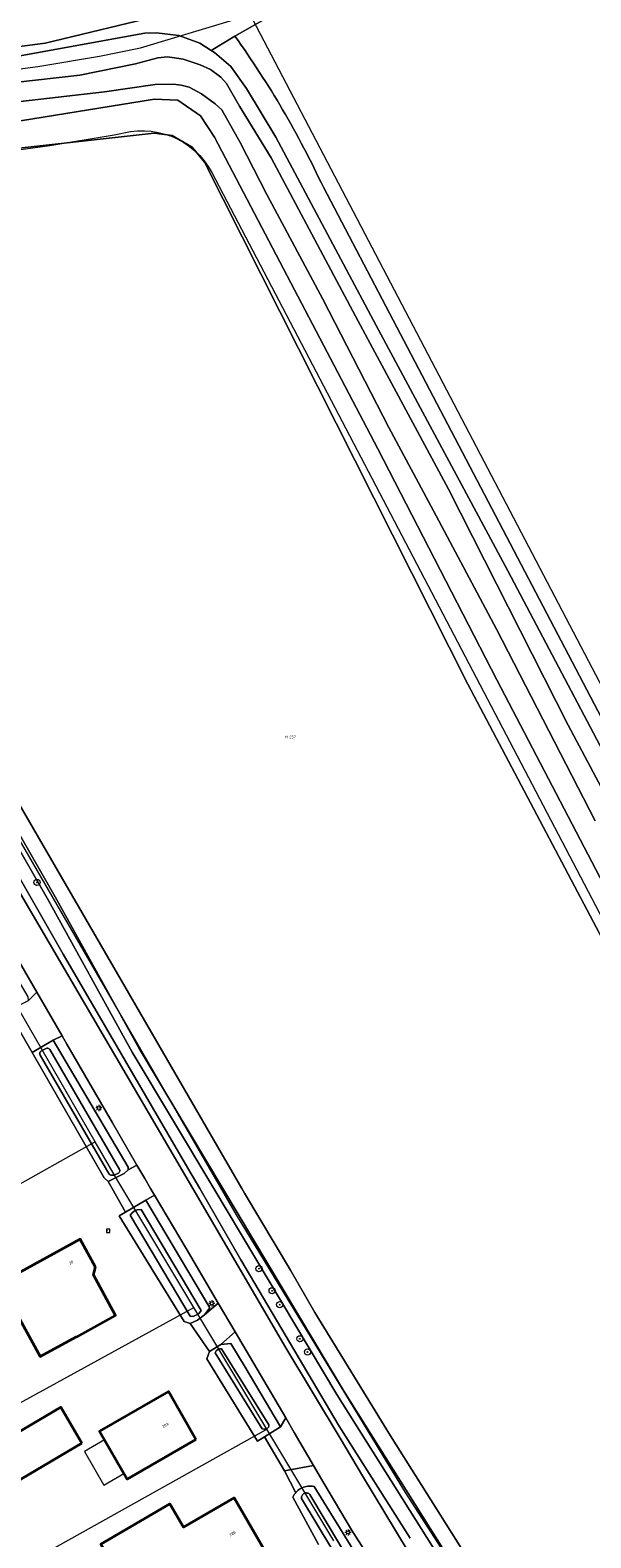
# Model space of a CAD drawing. Header units: metres. Extents: x 250001 to 257773, y 598992 to 609118.
# Tile 103 of 256: x 252070 to 252143, y 601113 to 601309. Entities that reach past the tile are written whole.
import ezdxf
from ezdxf.enums import TextEntityAlignment as Align
from ezdxf.lldxf.tags import DXFTag

# ---------------------------------------------------------------- set-up
doc = ezdxf.new("R2010")
doc.units = ezdxf.units.M
for name, color, linetype, lineweight in [('B-WE-GR-BOOM-S', 252, 'Continuous', 25), ('B-WE-GR-GRAS-GV', 252, 'Continuous', 13), ('B-WE-GR-GROENVOORZIENING-GV', 252, 'Continuous', 18), ('B-WE-KG-GRENS_PERCEEL-G', 150, 'KG-PERCEEL', 18), ('B-WE-KG-GRENS_PERCEEL-S', 150, 'Continuous', 25), ('B-WE-KL-ET_LS_OV_LICHTMAST-S', 252, 'Continuous', 25), ('B-WE-OG-BEBOUWING-GV', 1, 'Continuous', 35), ('B-WE-OG-BEBOUWING-T18', 7, 'Continuous', 18), ('B-WE-OG-BEBOUWING_LUIFEL-GV', 1, 'Continuous', 18), ('B-WE-OG-TERREIN_ERF-GV', 7, 'Continuous', 18), ('B-WE-OG-WATER-GV', 252, 'Continuous', 18), ('B-WE-OG-WATER_SLOOT-GV', 252, 'Continuous', 18), ('B-WE-RI-GWA_RIOOLPUT-S', 252, 'Continuous', 25), ('B-WE-VH-VERHARDING_GESLOTEN-GV', 252, 'Continuous', 18), ('B-WE-VH-VERHARDING_OPEN-GV', 252, 'Continuous', 18), ('X-XX-AL-REFERENTIE-G', 7, 'Continuous', 18)]:
    doc.layers.add(name, color=color, linetype=linetype, lineweight=lineweight)
doc.styles.add('NLCS-ISO', font='NLCS-ISO.ttf')
doc.styles.add('NLCS-ISO-ANNOTATIEF-T18', font='NLCS-ISO.ttf', dxfattribs={"height": 1.8})
doc.styles.get("Standard").update_dxf_attribs({"font": 'NLCS-ISO.ttf'})
tags = doc.linetypes.add('KG-PERCEEL', pattern='A,5.5,-2,["P",Standard,S=1.8,R=0,X=-0.5,Y=-0.9],-2,5.5,-2,[5,NLCS.SHX,S=0.75,R=0,X=0,Y=0],-2', length=19).pattern_tags.tags
tags[6] = DXFTag(74, 10)

# ---------------------------------------------------------------- blocks, each defined once
blk = doc.blocks.new('SKG-PERCEELNUMMER-SO')
at = {"style": 'NLCS-ISO', "oblique": 10, "flags": 1}
blk.add_attdef('GEMEENTECODE', text='', height=1.8, dxfattribs=at).set_placement((0, 2.55), align=Align.MIDDLE_CENTER)
at = {"style": 'NLCS-ISO', "oblique": 10}
blk.add_attdef('SECTIE', text='', height=1.8, dxfattribs=at).set_placement((-0.5, 0), align=Align.MIDDLE_RIGHT)
blk.add_attdef('PERCEELNUMMER', text='', height=1.8, dxfattribs=at).set_placement((0.5, 0), align=Align.MIDDLE_LEFT)
blk = doc.blocks.new('BS2021-132-Xref-KAD-20210617')
at = {"layer": 'B-WE-KG-GRENS_PERCEEL-G', "flags": 128}
for points in [[(252051.66, 601299.852), (252050.849, 601301.474), (252062.967, 601302.786), (252071.151, 601303.869), (252079.115, 601305.197), (252084.455, 601306.265), (252097.377, 601310.162), (252098.49, 601310.91)], [(252098.49, 601310.91), (252189.463, 601137.214)], [(252051.66, 601299.852), (252059.214, 601291.917), (252064.151, 601292.453), (252072.706, 601293.585), (252081.023, 601294.972), (252083.176, 601295.402)], [(252139.494, 601088.072), (252138.593, 601089.038), (252128.848, 601103.384), (252118.833, 601118.949), (252096.907, 601154.949), (252069.027, 601203.131), (252044.666, 601245.358), (252024.906, 601277.975), (252013.481, 601295.824)], [(252083.176, 601295.402), (252084.067, 601295.497), (252084.964, 601295.513), (252085.858, 601295.45), (252086.743, 601295.308), (252087.612, 601295.09), (252088.459, 601294.796), (252089.277, 601294.429), (252090.059, 601293.991), (252090.8, 601293.486), (252091.493, 601292.918), (252092.134, 601292.291), (252092.718, 601291.611), (252093.239, 601290.881), (252093.694, 601290.109)], [(252093.694, 601290.109), (252177.306, 601130.467)], [(252078.587, 601164.405), (252068.574, 601181.726)], [(252078.587, 601164.405), (252055.443, 601151.424), (252025.605, 601134.706)], [(252091.378, 601142.918), (252081.51, 601159.35), (252078.587, 601164.405)], [(252037.373, 601113.331), (252068.744, 601130.504), (252091.378, 601142.918)], [(252100.858, 601127.134), (252091.378, 601142.918)], [(252046.482, 601096.786), (252100.858, 601127.134)], [(252109.539, 601112.68), (252100.858, 601127.134)]]:
    blk.add_lwpolyline(points, dxfattribs=at)
at = {"layer": 'B-WE-KG-GRENS_PERCEEL-S', "xscale": 0.2, "yscale": 0.2, "zscale": 0.2}
blk.add_blockref('SKG-PERCEELNUMMER-SO', (252103.636, 601216.898), dxfattribs=at).add_auto_attribs({'PERCEELNUMMER': '237', 'SECTIE': 'M'})
blk = doc.blocks.new('SKL-ET_OV_LICHTMAST-SO')
at = {"color": 0, "linetype": 'ByBlock', "lineweight": 18}
for points in [[(-1.25, 0), (-2, 0)], [(-1.41, 1.41), (-0.88, 0.88)], [(0, 2), (0, 1.25)], [(0.88, 0.88), (1.41, 1.41)], [(2, 0), (1.25, 0)], [(-1.41, -1.41), (-0.88, -0.88)], [(0, -1.25), (0, -2)], [(0.88, -0.88), (1.41, -1.41)]]:
    blk.add_lwpolyline(points, dxfattribs=at)
blk.add_circle((0, 0), 1, dxfattribs=at)
blk = doc.blocks.new('SRI-PUT_INSPECTIEPUT_RIOOLPUT-SO')
at = {"color": 0, "linetype": 'ByBlock', "lineweight": 18}
blk.add_lwpolyline([(-1.12, -1.12), (1.12, -1.12), (1.12, 1.12), (-1.12, 1.12)], close=True, dxfattribs=at)
at = {"color": 0, "linetype": 'ByBlock', "lineweight": 18, "style": 'NLCS-ISO'}
blk.add_text('r', height=1.5, dxfattribs=at).set_placement((0, 0.28), align=Align.MIDDLE_CENTER)
blk = doc.blocks.new('SGR-BOOM_01-SO')
at = {"linetype": 'ByBlock', "lineweight": 18}
h = blk.add_hatch(color=0, dxfattribs=at)
h.dxf.hatch_style = 1
edge = h.paths.add_edge_path()
edge.add_arc((0, 0), 0.25, 0, 360)
at = {"color": 0, "linetype": 'ByBlock', "lineweight": 18}
for radius in [2, 0.25]:
    blk.add_circle((0, 0), radius, dxfattribs=at)
blk = doc.blocks.new('BS2021-132-Xref-BGT-GRIJS-20210617-aangepast')
at = {"layer": 'B-WE-GR-GRAS-GV', "flags": 128}
for points in [[(252201.735, 601373.286), (252164.969, 601350.036), (252164.355, 601349.651), (252152.84, 601342.431), (252106.099, 601313.127), (252103.799, 601311.818), (252096.702, 601307.78)], [(252054.39, 601232.829), (252097.612, 601158.336), (252097.959, 601157.739), (252103.91, 601147.78), (252107.07, 601142.26), (252116.88, 601126.27), (252130.079, 601105.359)], [(252161.485, 601158.336), (252126.907, 601223.731), (252092.751, 601291.458), (252091.161, 601293.383), (252088.565, 601294.89), (252086.221, 601295.225), (252059.349, 601292.211)], [(252108.173, 601288.181), (252190.334, 601131.49)]]:
    blk.add_lwpolyline(points, dxfattribs=at)
at = {"layer": 'B-WE-GR-GRAS-GV'}
blk.add_lwpolyline([(252096.702, 601307.78, -0.0464776), (252108.173, 601288.181)], format="xyb", dxfattribs=at)
at = {"layer": 'B-WE-GR-GROENVOORZIENING-GV', "flags": 128}
for points in [[(252087.532, 601310.572), (252072.081, 601306.885), (252040.33, 601302.714), (252028.47, 601301.53), (252013.739, 601299.219), (252011.79, 601298.16), (252009.779, 601296.31), (252009.28, 601293.73), (252010.85, 601292.35), (252013.56, 601289.37), (252015.5, 601286.83), (252017.69, 601283.67), (252020.65, 601279.04), (252023.96, 601273.55), (252027.14, 601268.14), (252036.17, 601252.72), (252049.06, 601230.83), (252066.94, 601199.91), (252091.236, 601158.336), (252103.29, 601137.71), (252110.35, 601125.98), (252113.24, 601121.07), (252119.05, 601111.51)], [(252119.44, 601113.02), (252110.22, 601127.55), (252097.48, 601149.089), (252092.132, 601158.336), (252090.609, 601160.969), (252074.44, 601188.76), (252050.23, 601230.91)], [(252060.946, 601303.811), (252085.023, 601308.181), (252086.551, 601308.193), (252089.409, 601307.889), (252092.131, 601306.855), (252093.613, 601305.939), (252096.702, 601307.78), (252103.799, 601311.818)], [(252096.702, 601307.78), (252093.613, 601305.939), (252094.041, 601305.675), (252096.192, 601303.844), (252098.186, 601301.005), (252102.028, 601294.691), (252115.018, 601270.259), (252132.129, 601238.429), (252151.041, 601202.551)], [(252059.349, 601292.211), (252086.221, 601295.225), (252088.565, 601294.89), (252091.161, 601293.383), (252092.751, 601291.458), (252126.907, 601223.731), (252161.485, 601158.336)], [(252158.981, 601170.157), (252130.687, 601224.292), (252115.258, 601254.261), (252094.054, 601294.685), (252092.226, 601297.457), (252089.314, 601299.489), (252086.29, 601299.6), (252066.173, 601296.381)], [(252190.334, 601131.49), (252108.173, 601288.181)], [(252116.912, 601106.075), (252111.82, 601114.07), (252108.24, 601120.13), (252106.896, 601122.437), (252103.148, 601121.754), (252104.586, 601118.889), (252104.645, 601118.96), (252104.781, 601119.1), (252104.928, 601119.229), (252105.085, 601119.345), (252105.251, 601119.448), (252105.424, 601119.537), (252105.605, 601119.611), (252105.791, 601119.671), (252105.981, 601119.715), (252106.174, 601119.743), (252106.369, 601119.756), (252106.564, 601119.753), (252106.758, 601119.733), (252106.95, 601119.698), (252106.969, 601119.694), (252115.405, 601106.056)]]:
    blk.add_lwpolyline(points, dxfattribs=at)
at = {"layer": 'B-WE-GR-GROENVOORZIENING-GV'}
blk.add_lwpolyline([(252108.173, 601288.181, 0.0464776), (252096.702, 601307.78)], format="xyb", dxfattribs=at)
at = {"layer": 'B-WE-GR-GROENVOORZIENING-GV', "flags": 128}
for points in [[(252058.523, 601204.186), (252057.886, 601204.318), (252055.091, 601202.591), (252055.45, 601202.01), (252057.253, 601203.135), (252057.318, 601203.166), (252057.423, 601203.201), (252057.532, 601203.221), (252057.643, 601203.225), (252057.753, 601203.212), (252057.86, 601203.185), (252057.963, 601203.141), (252058.058, 601203.084), (252058.143, 601203.014), (252058.218, 601202.932), (252058.28, 601202.84), (252058.328, 601202.74), (252069.827, 601183.215), (252069.895, 601182.666), (252070.989, 601183.808), (252059.558, 601203.558)], [(252074.9, 601177.05), (252074.271, 601178.136), (252073.135, 601177.598), (252082.852, 601161.099), (252082.848, 601160.765), (252083.987, 601161.386), (252080.83, 601166.86)], [(252090.36, 601150.59), (252086.278, 601157.474), (252085.125, 601156.843), (252093.429, 601142.886), (252092.766, 601141.95), (252094.544, 601143.477)], [(252103.291, 601128.606), (252096.723, 601139.772), (252094.891, 601138.114), (252096.175, 601138.269), (252098.019, 601135.17), (252102.637, 601127.447)]]:
    blk.add_lwpolyline(points, close=True, dxfattribs=at)
at = {"layer": 'B-WE-OG-BEBOUWING-GV', "flags": 128}
for points in [[(252078.63, 601148.14), (252076.63, 601151.78), (252066.227, 601146.064), (252063.686, 601150.919), (252058.499, 601148.204), (252063.237, 601139.152), (252068.504, 601141.909), (252071.428, 601136.576), (252076.126, 601139.114), (252076.141, 601139.088), (252081.22, 601141.89), (252078.35, 601147.15)], [(252091.652, 601125.806), (252088.076, 601132.032), (252079.128, 601126.882), (252082.709, 601120.66)], [(252076.848, 601125.348), (252074.098, 601130.005), (252065.306, 601124.813), (252068.056, 601120.156)], [(252100.544, 601111.463), (252096.607, 601118.241), (252090.037, 601114.422), (252088.28, 601117.446), (252079.319, 601112.237), (252082.802, 601106.187), (252089.543, 601110.105), (252091.73, 601106.34)]]:
    blk.add_lwpolyline(points, close=True, dxfattribs=at)
at = {"layer": 'B-WE-OG-BEBOUWING_LUIFEL-GV', "flags": 128}
blk.add_lwpolyline([(252079.775, 601125.758), (252077.168, 601124.262), (252079.682, 601119.891), (252082.298, 601121.375)], close=True, dxfattribs=at)
at = {"layer": 'B-WE-OG-TERREIN_ERF-GV', "flags": 128}
blk.add_lwpolyline([(252107.558, 601112.184), (252104.228, 601118.303), (252104.311, 601118.48), (252104.409, 601118.649), (252104.521, 601118.809), (252104.586, 601118.889), (252103.148, 601121.754), (252100.529, 601126.15), (252099.643, 601125.605), (252093.076, 601136.281), (252093.406, 601137.203), (252090.906, 601140.861), (252090.1, 601141.119), (252081.687, 601154.795), (252082.5, 601155.279), (252080.765, 601158.336), (252080.246, 601159.251), (252079.731, 601159.718), (252070.379, 601176.007), (252067.186, 601181.568)], dxfattribs=at)
for points in [[(252076.63, 601151.78), (252078.63, 601148.14), (252078.35, 601147.15), (252081.22, 601141.89), (252076.141, 601139.088), (252076.126, 601139.114), (252071.428, 601136.576), (252068.504, 601141.909), (252063.237, 601139.152), (252058.499, 601148.204), (252063.686, 601150.919), (252066.227, 601146.064)], [(252088.076, 601132.032), (252091.652, 601125.806), (252082.709, 601120.66), (252079.128, 601126.882)], [(252076.848, 601125.348), (252068.056, 601120.156), (252065.306, 601124.813), (252074.098, 601130.005)], [(252096.607, 601118.241), (252100.544, 601111.463), (252091.73, 601106.34), (252089.543, 601110.105), (252082.802, 601106.187), (252079.319, 601112.237), (252088.28, 601117.446), (252090.037, 601114.422)]]:
    blk.add_lwpolyline(points, close=True, dxfattribs=at)
at = {"layer": 'B-WE-OG-WATER-GV', "flags": 128}
for points in [[(252067.764, 601299.176), (252079.787, 601300.554), (252086.377, 601301.509), (252088.686, 601301.561), (252089.711, 601301.422), (252090.75, 601301.181), (252092.382, 601300.32), (252094.14, 601299.02), (252094.999, 601298.21), (252097.402, 601293.998), (252100.831, 601287.271), (252108.122, 601273.691), (252116.679, 601257.018), (252122.479, 601246.215), (252130.626, 601230.881), (252143.423, 601206.049)], [(252158.234, 601184.089), (252139.929, 601218.42), (252124.426, 601249.02), (252112.71, 601270.814), (252101.403, 601291.992), (252097.3, 601298.7), (252095.594, 601301.633), (252094.854, 601302.475), (252093.527, 601303.446), (252092.192, 601304.064), (252089.968, 601304.819), (252088.574, 601305), (252087.936, 601305.098), (252086.72, 601304.955), (252083.789, 601304.175), (252076.566, 601302.729), (252068.157, 601301.795)], [(252125.571, 601108.621), (252110.794, 601132.154), (252095.132, 601158.336), (252084.262, 601176.508), (252073.398, 601196.188), (252061.775, 601216.341), (252047.532, 601240.514), (252028.493, 601273.26), (252018.824, 601288.904), (252018.604, 601288.965), (252018.428, 601288.954), (252018.179, 601288.883), (252018.028, 601288.764), (252017.881, 601288.516), (252017.742, 601288.165), (252027.639, 601272.739), (252046.669, 601240.009), (252060.911, 601215.837), (252072.527, 601195.696), (252083.394, 601176.009), (252093.966, 601158.336), (252109.942, 601131.631), (252124.736, 601108.071)]]:
    blk.add_lwpolyline(points, dxfattribs=at)
for points in [[(252072.449, 601176.541), (252072.368, 601176.548), (252072.286, 601176.539), (252072.209, 601176.514), (252072.137, 601176.475), (252071.61, 601176.189), (252071.55, 601176.153), (252071.492, 601176.101), (252071.445, 601176.037), (252071.412, 601175.966), (252071.395, 601175.889), (252071.393, 601175.811), (252071.407, 601175.733), (252071.436, 601175.66), (252080.399, 601160.201), (252080.493, 601160.144), (252080.595, 601160.1), (252080.702, 601160.072), (252080.812, 601160.059), (252080.923, 601160.063), (252081.032, 601160.082), (252081.137, 601160.117), (252081.223, 601160.159), (252081.518, 601160.312), (252081.588, 601160.345), (252081.649, 601160.39), (252081.699, 601160.448), (252081.736, 601160.515), (252081.758, 601160.588), (252081.765, 601160.664), (252081.756, 601160.739), (252081.731, 601160.812), (252081.725, 601160.823), (252072.697, 601176.396), (252072.665, 601176.43), (252072.6, 601176.481), (252072.528, 601176.519)], [(252092.318, 601142.534), (252084.544, 601155.619), (252084.006, 601155.602), (252083.748, 601155.486), (252083.407, 601155.219), (252083.124, 601154.902), (252090.898, 601141.816), (252091.29, 601141.745), (252091.475, 601141.833), (252091.859, 601142.008), (252092.108, 601142.231)], [(252101.099, 601127.709), (252094.975, 601137.576), (252094.684, 601137.573), (252094.468, 601137.456), (252094.251, 601137.293), (252094.126, 601137.048), (252100.249, 601127.182), (252100.513, 601127.131), (252100.681, 601127.135), (252100.865, 601127.223), (252101.06, 601127.394), (252101.085, 601127.507)], [(252106.093, 601118.858), (252105.994, 601118.871), (252105.895, 601118.869), (252105.797, 601118.85), (252105.704, 601118.816), (252105.617, 601118.767), (252105.54, 601118.706), (252105.473, 601118.632), (252105.418, 601118.549), (252105.378, 601118.458), (252105.353, 601118.362), (252105.344, 601118.263), (252105.35, 601118.164), (252113.342, 601104.869), (252113.556, 601104.753), (252113.83, 601104.732), (252114.031, 601104.865), (252114.217, 601104.999), (252114.396, 601105.352), (252106.403, 601118.651), (252106.341, 601118.742), (252106.277, 601118.785), (252106.188, 601118.829)]]:
    blk.add_lwpolyline(points, close=True, dxfattribs=at)
at = {"layer": 'B-WE-OG-WATER_SLOOT-GV', "flags": 128}
for points in [[(252066.173, 601296.381), (252086.29, 601299.6), (252089.314, 601299.489), (252092.226, 601297.457), (252094.054, 601294.685), (252115.258, 601254.261), (252130.687, 601224.292), (252158.981, 601170.157)], [(252151.041, 601202.551), (252132.129, 601238.429), (252115.018, 601270.259), (252102.028, 601294.691), (252098.186, 601301.005), (252096.192, 601303.844), (252094.041, 601305.675), (252093.613, 601305.939), (252092.131, 601306.855), (252089.409, 601307.889), (252086.551, 601308.193), (252085.023, 601308.181), (252060.946, 601303.811)], [(252143.423, 601206.049), (252130.626, 601230.881), (252122.479, 601246.215), (252116.679, 601257.018), (252108.122, 601273.691), (252100.831, 601287.271), (252097.402, 601293.998), (252094.999, 601298.21), (252094.14, 601299.02), (252092.382, 601300.32), (252090.75, 601301.181), (252089.711, 601301.422), (252088.686, 601301.561), (252086.377, 601301.509), (252079.787, 601300.554), (252067.764, 601299.176)], [(252068.157, 601301.795), (252076.566, 601302.729), (252083.789, 601304.175), (252086.72, 601304.955), (252087.936, 601305.098), (252088.574, 601305), (252089.968, 601304.819), (252092.192, 601304.064), (252093.527, 601303.446), (252094.854, 601302.475), (252095.594, 601301.633), (252097.3, 601298.7), (252101.403, 601291.992), (252112.71, 601270.814), (252124.426, 601249.02), (252139.929, 601218.42), (252158.234, 601184.089)], [(252050.23, 601230.91), (252074.44, 601188.76), (252090.609, 601160.969), (252092.132, 601158.336), (252097.48, 601149.089), (252110.22, 601127.55), (252119.44, 601113.02)], [(252130.079, 601105.359), (252116.88, 601126.27), (252107.07, 601142.26), (252103.91, 601147.78), (252097.959, 601157.739), (252097.612, 601158.336), (252054.39, 601232.829)], [(252124.736, 601108.071), (252109.942, 601131.631), (252093.966, 601158.336), (252083.394, 601176.009), (252072.527, 601195.696), (252060.911, 601215.837), (252046.669, 601240.009), (252027.639, 601272.739), (252017.742, 601288.165), (252017.881, 601288.516), (252018.028, 601288.764), (252018.179, 601288.883), (252018.428, 601288.954), (252018.604, 601288.965), (252018.824, 601288.904), (252028.493, 601273.26), (252047.532, 601240.514), (252061.775, 601216.341), (252073.398, 601196.188), (252084.262, 601176.508), (252095.132, 601158.336), (252110.794, 601132.154), (252125.571, 601108.621)], [(252115.405, 601106.056), (252106.969, 601119.694), (252106.95, 601119.698), (252106.758, 601119.733), (252106.564, 601119.753), (252106.369, 601119.756), (252106.174, 601119.743), (252105.981, 601119.715), (252105.791, 601119.671), (252105.605, 601119.611), (252105.424, 601119.537), (252105.251, 601119.448), (252105.085, 601119.345), (252104.928, 601119.229), (252104.781, 601119.1), (252104.645, 601118.96), (252104.586, 601118.889), (252104.521, 601118.809), (252104.409, 601118.649), (252104.311, 601118.48), (252104.228, 601118.303), (252107.558, 601112.184)]]:
    blk.add_lwpolyline(points, dxfattribs=at)
for points in [[(252082.852, 601161.099), (252073.135, 601177.598), (252070.837, 601176.247), (252070.379, 601176.007), (252079.731, 601159.718), (252080.246, 601159.251), (252082.342, 601160.296), (252082.848, 601160.765)], [(252072.286, 601176.539), (252072.368, 601176.548), (252072.449, 601176.541), (252072.528, 601176.519), (252072.6, 601176.481), (252072.665, 601176.43), (252072.697, 601176.396), (252081.725, 601160.823), (252081.731, 601160.812), (252081.756, 601160.739), (252081.765, 601160.664), (252081.758, 601160.588), (252081.736, 601160.515), (252081.699, 601160.448), (252081.649, 601160.39), (252081.588, 601160.345), (252081.518, 601160.312), (252081.223, 601160.159), (252081.137, 601160.117), (252081.032, 601160.082), (252080.923, 601160.063), (252080.812, 601160.059), (252080.702, 601160.072), (252080.595, 601160.1), (252080.493, 601160.144), (252080.399, 601160.201), (252071.436, 601175.66), (252071.407, 601175.733), (252071.393, 601175.811), (252071.395, 601175.889), (252071.412, 601175.966), (252071.445, 601176.037), (252071.492, 601176.101), (252071.55, 601176.153), (252071.61, 601176.189), (252072.137, 601176.475), (252072.209, 601176.514)], [(252093.429, 601142.886), (252085.125, 601156.843), (252082.5, 601155.279), (252081.687, 601154.795), (252090.1, 601141.119), (252090.906, 601140.861), (252091.842, 601141.279), (252092.766, 601141.95)], [(252084.006, 601155.602), (252084.544, 601155.619), (252092.318, 601142.534), (252092.108, 601142.231), (252091.859, 601142.008), (252091.475, 601141.833), (252091.29, 601141.745), (252090.898, 601141.816), (252083.124, 601154.902), (252083.407, 601155.219), (252083.748, 601155.486)], [(252098.019, 601135.17), (252096.175, 601138.269), (252094.891, 601138.114), (252093.406, 601137.203), (252093.076, 601136.281), (252099.643, 601125.605), (252100.529, 601126.15), (252102.637, 601127.447)], [(252094.684, 601137.573), (252094.975, 601137.576), (252101.099, 601127.709), (252101.085, 601127.507), (252101.06, 601127.394), (252100.865, 601127.223), (252100.681, 601127.135), (252100.513, 601127.131), (252100.249, 601127.182), (252094.126, 601137.048), (252094.251, 601137.293), (252094.468, 601137.456)], [(252105.895, 601118.869), (252105.994, 601118.871), (252106.093, 601118.858), (252106.188, 601118.829), (252106.277, 601118.785), (252106.341, 601118.742), (252106.403, 601118.651), (252114.396, 601105.352), (252114.217, 601104.999), (252114.031, 601104.865), (252113.83, 601104.732), (252113.556, 601104.753), (252113.342, 601104.869), (252105.35, 601118.164), (252105.344, 601118.263), (252105.353, 601118.362), (252105.378, 601118.458), (252105.418, 601118.549), (252105.473, 601118.632), (252105.54, 601118.706), (252105.617, 601118.767), (252105.704, 601118.816), (252105.797, 601118.85)]]:
    blk.add_lwpolyline(points, close=True, dxfattribs=at)
at = {"layer": 'B-WE-VH-VERHARDING_GESLOTEN-GV', "flags": 128}
for points in [[(252059.558, 601203.558), (252070.989, 601183.808), (252074.271, 601178.136), (252074.9, 601177.05), (252080.83, 601166.86), (252083.987, 601161.386), (252085, 601159.63), (252085.767, 601158.336), (252086.278, 601157.474), (252090.36, 601150.59), (252094.544, 601143.477), (252096.723, 601139.772), (252103.291, 601128.606), (252104.4, 601126.72), (252106.896, 601122.437), (252108.24, 601120.13), (252111.82, 601114.07), (252116.912, 601106.075)], [(252119.05, 601111.51), (252113.24, 601121.07), (252110.35, 601125.98), (252103.29, 601137.71), (252091.236, 601158.336), (252066.94, 601199.91)]]:
    blk.add_lwpolyline(points, dxfattribs=at)
at = {"layer": 'B-WE-VH-VERHARDING_OPEN-GV', "flags": 128}
blk.add_lwpolyline([(252068.273, 601309.498), (252054.764, 601307.478), (252052.996, 601307.262), (252044.193, 601306.185), (252020.594, 601303.297), (252009.97, 601301.069), (252005.48, 601300.489), (252000, 601300.342), (251998.774, 601300.309), (252000, 601299.772), (252001.26, 601299.22), (252004.32, 601297.54), (252007.12, 601295.63), (252009.28, 601293.73), (252009.779, 601296.31), (252011.79, 601298.16), (252013.739, 601299.219), (252028.47, 601301.53), (252040.33, 601302.714), (252072.081, 601306.885), (252087.532, 601310.572)], dxfattribs=at)
for points in [[(252074.271, 601178.136), (252070.989, 601183.808), (252069.895, 601182.666), (252067.42, 601181.458), (252067.186, 601181.568), (252070.379, 601176.007), (252070.837, 601176.247), (252073.135, 601177.598)], [(252085, 601159.63), (252083.987, 601161.386), (252082.848, 601160.765), (252082.342, 601160.296), (252080.246, 601159.251), (252080.765, 601158.336), (252082.5, 601155.279), (252085.125, 601156.843), (252086.278, 601157.474), (252085.767, 601158.336)], [(252096.723, 601139.772), (252094.544, 601143.477), (252092.766, 601141.95), (252091.842, 601141.279), (252090.906, 601140.861), (252093.406, 601137.203), (252094.891, 601138.114)], [(252104.4, 601126.72), (252103.291, 601128.606), (252102.637, 601127.447), (252100.529, 601126.15), (252103.148, 601121.754), (252106.896, 601122.437)]]:
    blk.add_lwpolyline(points, close=True, dxfattribs=at)
at = {"layer": 'B-WE-GR-BOOM-S', "xscale": 0.2, "yscale": 0.2, "zscale": 0.2}
for p in [(252071.02, 601198.04), (252099.82, 601147.96), (252101.53, 601145.09), (252102.51, 601143.29), (252105.13, 601138.86), (252106.12, 601137.15)]:
    blk.add_blockref('SGR-BOOM_01-SO', p, dxfattribs=at)
at = {"layer": 'B-WE-KL-ET_LS_OV_LICHTMAST-S', "xscale": 0.2, "yscale": 0.2, "zscale": 0.2}
for p in [(252079.04, 601168.794), (252093.7, 601143.459), (252111.383, 601113.748)]:
    blk.add_blockref('SKL-ET_OV_LICHTMAST-SO', p, dxfattribs=at)
at = {"layer": 'B-WE-RI-GWA_RIOOLPUT-S', "xscale": 0.2, "yscale": 0.2, "zscale": 0.2}
blk.add_blockref('SRI-PUT_INSPECTIEPUT_RIOOLPUT-SO', (252080.26, 601152.87), dxfattribs=at)
at = {"layer": 'B-WE-OG-BEBOUWING-T18', "style": 'NLCS-ISO-ANNOTATIEF-T18'}
for s, rotation, p in [('28', 28.8, (252075.439, 601148.756)), ('28A', 29.9, (252087.696, 601127.674)), ('28B', 30.1, (252096.414, 601113.596))]:
    blk.add_text(s, height=0.36, rotation=rotation, dxfattribs=at).set_placement(p, align=Align.MIDDLE)

msp = doc.modelspace()

# ---------------------------------------------------------------- block references
at = {"layer": 'X-XX-AL-REFERENTIE-G'}
for name in ['BS2021-132-Xref-BGT-GRIJS-20210617-aangepast', 'BS2021-132-Xref-KAD-20210617']:
    msp.add_blockref(name, (0, 0), dxfattribs=at)

doc.saveas('drawing.dxf')
